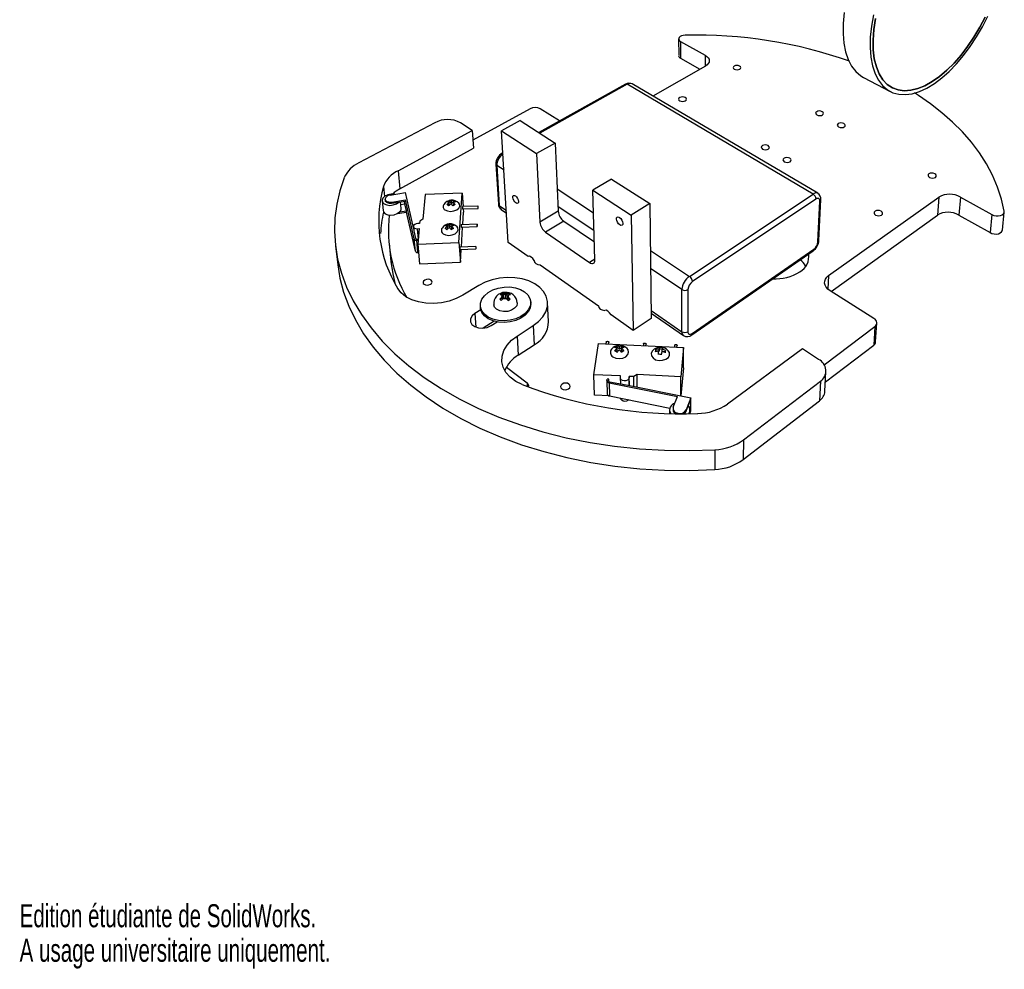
# Model space of a CAD drawing. Extents: x 0 to 158, y 0 to 243.
# Tile 1 of 7: x 0 to 155, y 0 to 150. Entities that reach past the tile are written whole.
import ezdxf
from ezdxf.enums import TextEntityAlignment as Align

# ---------------------------------------------------------------- set-up
doc = ezdxf.new("R2010")
doc.units = 0
doc.layers.get('0').update_dxf_attribs({"linetype": 'CONTINUOUS'})

msp = doc.modelspace()

# ---------------------------------------------------------------- linework, layer by layer
at = {"color": 7, "linetype": 'CONTINUOUS'}
for p, q in [((104.06, 146.83), (104.07, 144.19)), ((104.37, 146.41), (108.26, 144.26)), ((104.37, 146.41), (104.38, 143.77)), ((104.38, 143.77), (107.43, 142.05)), ((108.29, 142.54), (99.99, 137.79)), ((133.26, 140.74), (137.44, 138.53)), ((95.67, 139.69), (81.99, 132.04)), ((125.3, 122.33), (95.94, 139.66)), ((126.03, 122.45), (96.7, 139.72)), ((80.62, 135.79), (71.58, 130.85)), ((85.27, 133.87), (82.21, 135.79)), ((79.05, 133.92), (76.11, 132.31)), ((79.05, 133.92), (84.58, 130.38)), ((65.54, 133.59), (53.58, 127.24)), ((59.78, 126.02), (71.48, 132.37)), ((71.48, 132.37), (69.63, 133.59)), ((71.48, 132.37), (71.67, 129.56)), ((77.17, 114.7), (76.11, 132.31)), ((76.11, 132.31), (81.63, 128.71)), ((60.05, 123.16), (71.67, 129.56)), ((84.58, 130.38), (81.63, 128.71)), ((84.58, 130.38), (85.04, 119.61)), ((76.32, 128.87), (76.19, 128.79)), ((81.63, 128.71), (82.16, 117.89)), ((59.78, 126.02), (60.05, 123.16)), ((75.2, 127.06), (75.6, 120.72)), ((75.35, 126.84), (75.74, 120.5)), ((93.47, 124.69), (90.51, 122.92)), ((93.47, 124.69), (99.52, 120.82)), ((90.51, 122.92), (96.56, 118.98)), ((90.85, 111.94), (90.51, 122.92)), ((57.73, 121.51), (57.75, 121.32)), ((57.73, 121.47), (57.73, 121.47)), ((57.75, 121.28), (57.73, 121.47)), ((57.73, 121.47), (57.75, 121.28)), ((57.75, 121.28), (57.75, 121.32)), ((57.75, 121.28), (57.75, 121.28)), ((58.53, 122.18), (60.91, 122.57)), ((58.77, 121.07), (60.92, 121.42)), ((62.23, 116.76), (60.91, 122.57)), ((62.31, 115.25), (60.92, 121.42)), ((60.93, 121.23), (60.92, 121.42)), ((64.03, 122.26), (63.67, 118.37)), ((69.87, 122.49), (64.03, 122.26)), ((67.9, 121.08), (67.89, 121.29)), ((68.57, 121.08), (68.56, 121.29)), ((69.37, 114.66), (69.87, 122.49)), ((69.87, 122.49), (70.03, 120.35)), ((105.77, 109.33), (125.3, 122.33)), ((125.75, 121.54), (106.25, 108.5)), ((126.21, 115.02), (126.51, 121.46)), ((127.74, 109.46), (145.17, 121.86)), ((145.17, 121.86), (144.92, 119.02)), ((148.56, 121.86), (148.3, 119.02)), ((148.56, 121.86), (153.53, 119.1)), ((57.25, 121.25), (57.41, 119.71)), ((58.77, 121.07), (58.79, 120.87)), ((58.79, 120.87), (59.86, 121.05)), ((59.86, 121.05), (60.93, 121.23)), ((60.23, 120.05), (60.14, 121.1)), ((60.17, 120.69), (60.83, 120.8)), ((60.83, 120.8), (60.79, 121.2)), ((61.08, 119.68), (60.83, 120.8)), ((67.85, 120.67), (67.64, 120.55)), ((67.9, 121.08), (67.79, 121.02)), ((67.85, 120.67), (67.82, 121)), ((68.2, 120.87), (67.9, 121.08)), ((68.2, 120.87), (68.18, 121.2)), ((68.57, 121.08), (68.2, 120.87)), ((68.49, 120.67), (68.46, 121)), ((68.61, 120.59), (68.49, 120.67)), ((68.62, 121.05), (68.57, 121.08)), ((72.38, 120.44), (69.93, 120.34)), ((69.93, 119.97), (72.39, 120.07)), ((70.05, 119.98), (70.09, 119.45)), ((76.03, 119.9), (76.9, 119.31)), ((99.52, 120.82), (96.56, 118.98)), ((99.52, 120.82), (99.73, 102.7)), ((126.05, 114.77), (126.35, 121.21)), ((59.67, 119.25), (61.1, 119.49)), ((60.01, 119.5), (61.08, 119.68)), ((61.1, 119.49), (61.08, 119.68)), ((62.49, 113.29), (61.1, 119.49)), ((63.67, 118.37), (63.21, 118.07)), ((69.97, 117.5), (70.09, 119.45)), ((85.04, 119.61), (82.16, 117.89)), ((96.56, 118.98), (96.89, 100.79)), ((128.15, 106.94), (144.92, 119.02)), ((148.3, 119.02), (153.23, 116.24)), ((153.53, 119.1), (153.23, 116.24)), ((155.18, 116.62), (155.49, 119.48)), ((62.19, 117.19), (62.24, 116.62)), ((62.78, 116.86), (63.1, 116.87)), ((63.17, 117.67), (62.86, 117.66)), ((63.1, 116.87), (62.86, 114.39)), ((63.21, 118.07), (63.17, 117.67)), ((67.57, 116.91), (67.35, 116.79)), ((67.63, 117.34), (67.51, 117.27)), ((67.57, 116.91), (67.55, 117.25)), ((67.63, 117.34), (67.61, 117.55)), ((67.94, 117.12), (67.63, 117.34)), ((67.94, 117.12), (67.91, 117.46)), ((68.31, 117.34), (67.94, 117.12)), ((68.23, 116.91), (68.2, 117.25)), ((68.35, 116.82), (68.23, 116.91)), ((68.31, 117.34), (68.3, 117.55)), ((68.36, 117.31), (68.31, 117.34)), ((72.23, 117.59), (69.75, 117.49)), ((69.75, 117.12), (72.24, 117.22)), ((69.75, 113.96), (69.95, 117.12)), ((85.93, 118.03), (83.06, 116.3)), ((85.93, 118.03), (90.76, 114.77)), ((62.56, 115.29), (62.29, 116.5)), ((62.49, 113.29), (62.31, 115.25)), ((62.74, 115.2), (62.94, 115.21)), ((83.06, 116.3), (89.99, 111.53)), ((49.88, 114.09), (50.23, 111.14)), ((58.33, 114.57), (58.62, 111.68)), ((62.72, 115.04), (62.93, 115.05)), ((62.9, 113.08), (62.72, 115.04)), ((62.86, 114.39), (69.37, 114.66)), ((62.86, 114.39), (63.15, 111.3)), ((69.37, 114.66), (69.61, 111.56)), ((72.05, 114.06), (69.52, 113.95)), ((69.53, 113.57), (72.06, 113.67)), ((69.61, 111.56), (69.73, 113.58)), ((80.32, 112.48), (77.17, 114.7)), ((106.22, 100.32), (125.4, 113.61)), ((62.9, 113.08), (62.98, 113.08)), ((106.13, 100.09), (125.29, 113.37)), ((63.15, 111.3), (69.61, 111.56)), ((82.2, 111.16), (91.39, 104.67)), ((72.52, 107.89), (69.98, 106.34)), ((75.86, 105.78), (75.81, 105.72)), ((75.86, 105.78), (76.08, 105.92)), ((75.9, 106.46), (75.95, 106.45)), ((76.19, 106.12), (76.08, 105.92)), ((76.12, 106.09), (76.08, 105.98)), ((76.08, 105.98), (76.08, 105.92)), ((76.08, 105.92), (76.14, 105.64)), ((76.12, 106.09), (76.18, 106.21)), ((76.13, 106.38), (76.15, 106.31)), ((76.15, 106.31), (76.18, 106.21)), ((76.23, 106.63), (76.18, 106.64)), ((76.38, 105.82), (76.18, 106.64)), ((76.18, 106.21), (76.19, 106.12)), ((76.26, 105.76), (76.19, 106.12)), ((76.23, 106.63), (76.42, 106.49)), ((76.32, 105.81), (76.45, 105.84)), ((76.54, 106.55), (76.41, 106.56)), ((76.41, 106.56), (76.42, 106.49)), ((76.42, 106.49), (76.42, 105.84)), ((76.71, 106.44), (76.42, 106.49)), ((76.45, 105.84), (76.62, 105.88)), ((76.54, 106.55), (76.7, 106.53)), ((76.78, 105.84), (76.62, 105.88)), ((76.87, 106.55), (76.7, 106.53)), ((76.7, 106.53), (76.71, 106.44)), ((77.01, 106.49), (76.71, 106.44)), ((76.71, 106.44), (76.73, 105.86)), ((76.78, 105.84), (76.91, 105.81)), ((77.01, 106.56), (76.87, 106.55)), ((77.23, 106.63), (77.01, 106.49)), ((77.01, 106.56), (77.01, 106.49)), ((77.07, 105.69), (77.01, 106.49)), ((77.15, 106.12), (77.1, 105.6)), ((77.12, 105.78), (77.1, 105.71)), ((77.2, 106.31), (77.14, 106.21)), ((77.14, 106.21), (77.15, 106.12)), ((77.17, 106.09), (77.14, 106.21)), ((77.2, 105.92), (77.15, 106.12)), ((77.2, 105.98), (77.17, 106.09)), ((77.17, 105.55), (77.2, 105.92)), ((77.2, 106.31), (77.25, 106.38)), ((77.2, 105.98), (77.2, 105.92)), ((77.39, 105.78), (77.2, 105.92)), ((77.29, 106.64), (77.23, 106.63)), ((77.29, 106.64), (77.23, 106.36)), ((77.43, 105.72), (77.39, 105.78)), ((77.47, 106.45), (77.52, 106.46)), ((104.58, 100.59), (104.58, 107.24)), ((105.53, 107.24), (105.52, 100.59)), ((134.9, 102.7), (127.98, 107.05)), ((72.75, 104.63), (72.77, 104.38)), ((76.05, 105.54), (76.1, 105.6)), ((77.07, 105.69), (77.03, 105.68)), ((77.05, 105.66), (77.07, 105.69)), ((77.1, 105.71), (77.06, 105.65)), ((77.1, 105.71), (77.07, 105.69)), ((77.1, 105.71), (77.11, 105.71)), ((77.1, 105.6), (77.16, 105.54)), ((80.73, 105.05), (80.71, 105.3)), ((83.52, 102.18), (83.38, 105.19)), ((91.39, 104.67), (91.4, 104.58)), ((72.82, 104.06), (71.89, 103.49)), ((96.89, 100.79), (93.4, 103.25)), ((99.73, 102.7), (96.89, 100.79)), ((99.72, 103.53), (104.83, 99.99)), ((74.93, 102.24), (73.2, 101.15)), ((74.46, 101.55), (75.39, 102.14)), ((78.55, 99.91), (81.1, 101.55)), ((81.1, 101.55), (81.26, 98.52)), ((127.02, 95.37), (135.06, 101.43)), ((135.06, 101.43), (134.86, 98.46)), ((135.17, 98.98), (135.37, 101.95)), ((78.55, 99.91), (78.73, 96.87)), ((78.73, 96.87), (81.26, 98.52)), ((90.67, 93.8), (91.43, 98.71)), ((91.43, 98.71), (104.85, 98.08)), ((92.63, 98.95), (92.59, 98.65)), ((92.99, 98.63), (93.03, 98.9)), ((93.03, 98.92), (93.03, 98.9)), ((94.36, 98.12), (94.22, 98.03)), ((94.35, 97.62), (94.34, 97.97)), ((94.36, 98.12), (94.35, 98.34)), ((94.72, 97.86), (94.36, 98.12)), ((94.72, 97.86), (94.71, 98.21)), ((95.1, 98.12), (94.72, 97.86)), ((95.06, 97.62), (95.05, 97.97)), ((95.1, 98.12), (95.1, 98.34)), ((95.22, 98.04), (95.1, 98.12)), ((98.52, 98.67), (98.49, 98.38)), ((98.89, 98.36), (98.92, 98.63)), ((98.93, 98.64), (98.92, 98.63)), ((101.06, 97.87), (101.05, 98.09)), ((103.42, 98.44), (103.39, 98.15)), ((103.8, 98.13), (103.82, 98.4)), ((103.82, 98.41), (103.82, 98.4)), ((104.85, 98.08), (104.41, 93.49)), ((104.85, 94.87), (104.85, 98.08)), ((127.25, 92.65), (134.86, 98.46)), ((94.35, 97.62), (94.13, 97.47)), ((95.26, 97.48), (95.06, 97.62)), ((100.46, 97.56), (100.43, 97.45)), ((100.46, 97.56), (100.45, 97.78)), ((100.98, 97.51), (100.46, 97.56)), ((100.9, 97.16), (100.87, 97.01)), ((100.9, 97.16), (100.9, 97.51)), ((100.98, 97.51), (100.97, 97.86)), ((101.06, 97.87), (100.98, 97.51)), ((101.48, 97.83), (101.06, 97.87)), ((101.47, 97.46), (101.47, 97.81)), ((101.95, 97.42), (101.47, 97.46)), ((123.6, 97.91), (111.76, 89.17)), ((126.16, 96.22), (123.6, 97.91)), ((76.88, 95), (80.13, 92.5)), ((104.85, 94.87), (104.43, 90.46)), ((94.89, 93.6), (90.67, 93.8)), ((90.78, 90.57), (90.67, 93.8)), ((94.85, 93.3), (94.87, 92.36)), ((94.86, 93.35), (94.89, 93.6)), ((96.27, 93.53), (96.24, 93.28)), ((96.97, 93.5), (96.27, 93.53)), ((96.3, 92.08), (96.27, 93.53)), ((97.49, 93.82), (96.97, 93.5)), ((96.99, 91.94), (96.97, 93.5)), ((104.41, 93.49), (97.49, 93.82)), ((97.52, 91.83), (97.49, 93.82)), ((104.41, 90.47), (104.41, 93.49)), ((127.17, 91.18), (127.33, 94.26)), ((92.73, 92.87), (92.76, 93.11)), ((92.73, 92.82), (92.78, 90.77)), ((93.04, 93.09), (92.76, 93.11)), ((93, 92.85), (93.04, 93.09)), ((93.05, 92.75), (93.04, 93.09)), ((93.07, 92.51), (103.88, 90.36)), ((93.07, 92.51), (93.12, 90.45)), ((93.15, 92.7), (95.2, 92.29)), ((95.53, 92.23), (105.98, 90.16)), ((114.32, 83.52), (126.47, 92.76)), ((126.47, 92.76), (126.32, 89.68)), ((93.13, 90.45), (90.78, 90.57)), ((93.12, 90.45), (102.67, 88.54)), ((103.22, 88.65), (103.88, 90.36)), ((94.93, 90.09), (94.93, 90.06)), ((105.98, 90.16), (105.26, 88.24)), ((105.26, 88.03), (105.58, 88.89)), ((105.58, 88.89), (105.91, 89.75)), ((105.91, 89.75), (105.9, 88.1)), ((105.98, 88.09), (105.98, 90.16)), ((114.25, 80.39), (126.32, 89.68)), ((102.61, 88.23), (102.62, 87.67)), ((103.18, 88.44), (103.18, 88.23)), ((103.95, 87.7), (103.95, 87.7)), ((105.26, 88.24), (105.26, 88.03)), ((105.86, 87.65), (105.86, 88.23)), ((105.9, 88.1), (105.86, 88.11)), ((105.86, 87.99), (105.9, 88.1)), ((105.86, 87.78), (105.98, 88.09)), ((114.32, 83.52), (114.25, 80.39)), ((109.8, 81.96), (109.76, 78.82))]:
    msp.add_line(p, q, dxfattribs=at)
at = {"color": 8, "linetype": 'CONTINUOUS'}
for p, q in [((108.26, 144.26), (108.24, 142.51)), ((95.94, 139.66), (82.15, 131.94)), ((76.49, 126.08), (75.35, 126.84)), ((57.47, 123.53), (57.63, 121.93)), ((84.89, 123.16), (90.62, 119.36)), ((75.74, 120.5), (76.87, 119.72)), ((90.71, 116.54), (85.01, 120.36)), ((62.78, 116.86), (62.93, 115.21)), ((90.85, 112.07), (89.99, 111.53)), ((99.6, 113.42), (105.77, 109.33)), ((104.58, 107.24), (99.64, 110.55)), ((127.74, 109.46), (127.63, 107.31)), ((71.89, 103.49), (72.05, 101.31)), ((99.71, 103.95), (104.58, 100.59)), ((96.26, 92.08), (96.24, 93.28)), ((80.13, 92.5), (80.16, 91.93)), ((93.01, 92.82), (93, 92.85)), ((103.95, 87.64), (103.95, 87.7)), ((103.95, 87.7), (103.95, 87.64))]:
    msp.add_line(p, q, dxfattribs=at)
at = {"color": 7, "linetype": 'CONTINUOUS', "flags": 128}
for points in [[(130.2, 151), (130.04, 149.27), (130.02, 147.64), (130.15, 146.14), (130.42, 144.77), (130.83, 143.56), (131.38, 142.52), (132.05, 141.66), (132.82, 141), (133.26, 140.74)], [(134.85, 150.64), (134.52, 148.83), (134.33, 147.09), (134.3, 145.45), (134.41, 143.93), (134.67, 142.56), (135.07, 141.34), (135.6, 140.3), (136.25, 139.45), (137.02, 138.79), (137.89, 138.33), (138.84, 138.08), (139.87, 138.03), (140.96, 138.18), (142.09, 138.52), (143.25, 139.06), (144.44, 139.77), (145.62, 140.66), (146.79, 141.7), (147.94, 142.89), (149.05, 144.2), (150.11, 145.63), (151.1, 147.16), (152.03, 148.76), (152.87, 150.42)], [(135.14, 150.05), (134.87, 148.31), (134.76, 146.65), (134.79, 145.1), (134.96, 143.68), (135.28, 142.41), (135.74, 141.3), (136.32, 140.38), (137.01, 139.65), (137.82, 139.11), (138.72, 138.77), (139.69, 138.64), (140.74, 138.71), (141.83, 138.98), (142.96, 139.44), (144.11, 140.08), (145.27, 140.89), (146.43, 141.87), (147.56, 142.99), (148.65, 144.25), (149.7, 145.63), (150.69, 147.1), (151.61, 148.66), (152.45, 150.27)], [(135.28, 142.41), (134.96, 143.68), (134.79, 145.1), (134.76, 146.65), (134.87, 148.31), (135.14, 150.05)], [(152.45, 150.27), (151.61, 148.66), (150.69, 147.1), (149.7, 145.63), (148.65, 144.25), (147.56, 142.99), (146.43, 141.87), (145.27, 140.89), (144.11, 140.08), (142.96, 139.44), (141.83, 138.98), (140.74, 138.71), (139.69, 138.64), (138.72, 138.77), (137.82, 139.11), (137.01, 139.65), (136.32, 140.38), (135.74, 141.3), (135.28, 142.41)], [(105.08, 147.41), (104.78, 147.38), (104.51, 147.31), (104.29, 147.19), (104.14, 147.04), (104.07, 146.88), (104.09, 146.71), (104.19, 146.55), (104.37, 146.41)], [(108.26, 144.26), (108.53, 144.07), (108.73, 143.86), (108.86, 143.64), (108.9, 143.4), (108.87, 143.16), (108.75, 142.93), (108.55, 142.72), (108.29, 142.54)], [(113.7, 142.07), (113.82, 142.18), (113.86, 142.31), (113.81, 142.44), (113.68, 142.55), (113.48, 142.62), (113.25, 142.65), (113.02, 142.62), (112.83, 142.55), (112.71, 142.44), (112.67, 142.31), (112.72, 142.18), (112.85, 142.07), (113.05, 142), (113.28, 141.97), (113.51, 142), (113.7, 142.07)], [(105.11, 137.06), (105.24, 137.18), (105.29, 137.32), (105.24, 137.45), (105.11, 137.57), (104.91, 137.64), (104.67, 137.67), (104.44, 137.64), (104.24, 137.57), (104.11, 137.45), (104.06, 137.32), (104.11, 137.18), (104.24, 137.06), (104.44, 136.99), (104.67, 136.96), (104.91, 136.99), (105.11, 137.06)], [(155.48, 119.61), (155.05, 121.54), (154.43, 123.44), (153.64, 125.29), (152.68, 127.09), (151.56, 128.84), (150.29, 130.52), (148.87, 132.14), (147.32, 133.7), (145.64, 135.18), (143.84, 136.59), (141.93, 137.92), (141.33, 138.31)], [(125.86, 135.34), (125.74, 135.22), (125.7, 135.08), (125.77, 134.94), (125.91, 134.82), (126.12, 134.75), (126.36, 134.72), (126.6, 134.75), (126.79, 134.82), (126.91, 134.94), (126.94, 135.08), (126.88, 135.22), (126.73, 135.34), (126.52, 135.42), (126.28, 135.45), (126.05, 135.42), (125.86, 135.34)], [(130.22, 132.93), (130.34, 133.05), (130.37, 133.19), (130.3, 133.33), (130.15, 133.45), (129.94, 133.53), (129.7, 133.56), (129.46, 133.53), (129.27, 133.45), (129.15, 133.33), (129.12, 133.19), (129.18, 133.05), (129.33, 132.93), (129.55, 132.85), (129.79, 132.82), (130.03, 132.85), (130.22, 132.93)], [(117.29, 129.98), (117.16, 129.85), (117.12, 129.7), (117.18, 129.56), (117.32, 129.43), (117.53, 129.35), (117.78, 129.32), (118.02, 129.35), (118.22, 129.43), (118.35, 129.56), (118.39, 129.7), (118.33, 129.85), (118.19, 129.98), (117.98, 130.06), (117.73, 130.09), (117.49, 130.06), (117.29, 129.98)], [(121.66, 127.43), (121.79, 127.56), (121.83, 127.71), (121.76, 127.86), (121.61, 127.98), (121.4, 128.07), (121.15, 128.1), (120.91, 128.07), (120.71, 127.98), (120.58, 127.86), (120.54, 127.71), (120.6, 127.56), (120.75, 127.43), (120.97, 127.35), (121.21, 127.32), (121.46, 127.35), (121.66, 127.43)], [(51.26, 124.91), (50.58, 122.85), (50.09, 120.74), (49.8, 118.6), (49.73, 116.43), (49.86, 114.24), (50.22, 112.04), (50.81, 109.83), (51.63, 107.63), (52.68, 105.45), (53.97, 103.3), (55.49, 101.18), (57.25, 99.12), (59.24, 97.12), (61.45, 95.19), (63.89, 93.35), (66.55, 91.61), (69.41, 89.98), (72.46, 88.47), (75.69, 87.1), (79.08, 85.86), (82.62, 84.77), (86.29, 83.85), (90.07, 83.09), (93.93, 82.51), (97.86, 82.1), (101.83, 81.87), (105.81, 81.82), (109.8, 81.96)], [(143.58, 125.53), (143.46, 125.4), (143.44, 125.25), (143.52, 125.1), (143.68, 124.97), (143.91, 124.88), (144.17, 124.85), (144.41, 124.88), (144.6, 124.97), (144.72, 125.1), (144.74, 125.25), (144.66, 125.4), (144.5, 125.53), (144.27, 125.62), (144.02, 125.65), (143.77, 125.62), (143.58, 125.53)], [(59.19, 122.29), (59.16, 122.29), (58.65, 122.3), (58.13, 122.19), (57.69, 121.98), (57.38, 121.69), (57.25, 121.36), (57.32, 121.05), (57.57, 120.78), (57.98, 120.61), (58.48, 120.54), (59.01, 120.61), (59.49, 120.78), (59.86, 121.05), (59.86, 121.05)], [(58.53, 122.18), (58.36, 122.14), (58.19, 122.08), (58.04, 122), (57.92, 121.91), (57.82, 121.81), (57.76, 121.7), (57.73, 121.59), (57.73, 121.47)], [(57.73, 121.47), (57.78, 121.37), (57.85, 121.27), (57.95, 121.19), (58.09, 121.12), (58.24, 121.08), (58.41, 121.05), (58.59, 121.05), (58.77, 121.07)], [(58.79, 120.87), (58.61, 120.86), (58.43, 120.86), (58.26, 120.88), (58.11, 120.93), (57.97, 121), (57.87, 121.08), (57.79, 121.17), (57.75, 121.28)], [(59.13, 122.54), (59.13, 122.52), (59.05, 122.26)], [(77.87, 121.79), (77.89, 121.97), (77.98, 122.09), (78.12, 122.11), (78.29, 122.03), (78.47, 121.87), (78.62, 121.65), (78.73, 121.4), (78.78, 121.17), (78.76, 120.98), (78.67, 120.87), (78.53, 120.85), (78.36, 120.92), (78.18, 121.09), (78.03, 121.31), (77.92, 121.55), (77.87, 121.79)], [(126.35, 121.21), (126.35, 121.35), (126.32, 121.47), (126.26, 121.56), (126.19, 121.62), (126.1, 121.65), (125.99, 121.65), (125.88, 121.61), (125.75, 121.54)], [(67.16, 119.84), (67.55, 119.66), (68.05, 119.59), (68.56, 119.66), (69.02, 119.84), (69.35, 120.11), (69.5, 120.42), (69.45, 120.74), (69.34, 120.9)], [(72.39, 120.37), (72.39, 120.42), (72.38, 120.44), (72.38, 120.43), (72.38, 120.4), (72.37, 120.34), (72.37, 120.28), (72.38, 120.2), (72.38, 120.14), (72.38, 120.09), (72.39, 120.07), (72.39, 120.08), (72.4, 120.11), (72.4, 120.16), (72.4, 120.23), (72.4, 120.31), (72.39, 120.37)], [(135.08, 119.62), (134.95, 119.49), (134.92, 119.32), (135, 119.16), (135.16, 119.02), (135.39, 118.93), (135.65, 118.9), (135.9, 118.93), (136.11, 119.02), (136.23, 119.16), (136.26, 119.32), (136.18, 119.49), (136.02, 119.62), (135.79, 119.71), (135.53, 119.75), (135.28, 119.71), (135.08, 119.62)], [(57.41, 119.71), (57.48, 119.5), (57.73, 119.23), (58.14, 119.06), (58.64, 119), (59.16, 119.06), (59.64, 119.24), (60.01, 119.5)], [(94.23, 118.39), (94.27, 118.59), (94.37, 118.7), (94.54, 118.72), (94.73, 118.64), (94.93, 118.46), (95.1, 118.23), (95.22, 117.96), (95.26, 117.71), (95.23, 117.51), (95.12, 117.39), (94.95, 117.38), (94.76, 117.46), (94.56, 117.64), (94.39, 117.87), (94.28, 118.14), (94.23, 118.39)], [(153.53, 119.1), (153.84, 118.96), (154.19, 118.89), (154.54, 118.87), (154.87, 118.92), (155.15, 119.03), (155.36, 119.2), (155.47, 119.39), (155.48, 119.61)], [(62.86, 117.66), (62.61, 117.62), (62.4, 117.53), (62.25, 117.39), (62.19, 117.24), (62.22, 117.08), (62.35, 116.96), (62.54, 116.88), (62.78, 116.86)], [(66.87, 116.06), (67.27, 115.87), (67.78, 115.81), (68.3, 115.87), (68.76, 116.06), (69.1, 116.34), (69.25, 116.67), (69.21, 116.99), (69.09, 117.16)], [(72.25, 117.52), (72.24, 117.57), (72.24, 117.59), (72.23, 117.58), (72.23, 117.55), (72.23, 117.49), (72.23, 117.42), (72.23, 117.35), (72.23, 117.28), (72.24, 117.24), (72.24, 117.22), (72.25, 117.22), (72.25, 117.26), (72.25, 117.31), (72.25, 117.38), (72.25, 117.46), (72.25, 117.52)], [(153.23, 116.24), (153.54, 116.1), (153.88, 116.03), (154.24, 116.01), (154.56, 116.06), (154.84, 116.18), (155.05, 116.34), (155.16, 116.54), (155.18, 116.62)], [(72.06, 113.99), (72.06, 114.03), (72.05, 114.06), (72.05, 114.05), (72.05, 114.01), (72.04, 113.95), (72.04, 113.88), (72.05, 113.81), (72.05, 113.74), (72.05, 113.7), (72.06, 113.67), (72.06, 113.68), (72.07, 113.72), (72.07, 113.78), (72.07, 113.85), (72.07, 113.92), (72.06, 113.99)], [(81.42, 111.45), (81.41, 111.46), (81.26, 111.82), (81.03, 112.14), (80.78, 112.38), (80.53, 112.5), (80.32, 112.48)], [(50.23, 111.14), (50.58, 109.07), (51.16, 106.85), (51.98, 104.64), (53.03, 102.44), (54.31, 100.28), (55.82, 98.15), (57.57, 96.07), (59.55, 94.06), (61.76, 92.13), (64.18, 90.28), (66.82, 88.52), (69.66, 86.89), (72.69, 85.37), (75.9, 83.98), (79.27, 82.74), (82.78, 81.65), (86.43, 80.72), (90.18, 79.96), (94.01, 79.37), (97.91, 78.96), (101.85, 78.73), (105.81, 78.68), (109.76, 78.82)], [(58.62, 111.68), (58.91, 109.72), (59.32, 108.04)], [(81.26, 111.81), (81.31, 111.57), (81.5, 111.35), (81.82, 111.21), (82.2, 111.16)], [(89.99, 111.53), (90.17, 111.43), (90.33, 111.37), (90.48, 111.36), (90.61, 111.4), (90.72, 111.47), (90.8, 111.59), (90.84, 111.75), (90.85, 111.94)], [(64.86, 108.08), (65.04, 108.23), (65.12, 108.41), (65.1, 108.59), (64.98, 108.74), (64.77, 108.84), (64.5, 108.88), (64.23, 108.84), (63.98, 108.74), (63.8, 108.59), (63.72, 108.41), (63.74, 108.23), (63.86, 108.08), (64.07, 107.98), (64.34, 107.94), (64.61, 107.98), (64.86, 108.08)], [(81.1, 101.55), (81.96, 102.2), (82.63, 102.94), (83.09, 103.73), (83.34, 104.56), (83.36, 105.38), (83.16, 106.18), (82.74, 106.92), (82.12, 107.59), (81.33, 108.16), (80.39, 108.61), (79.33, 108.93), (78.18, 109.12), (76.99, 109.15), (75.79, 109.04), (74.62, 108.79), (73.52, 108.4), (72.52, 107.89)], [(127.98, 107.05), (127.63, 107.31), (127.37, 107.61), (127.19, 107.93), (127.11, 108.26), (127.13, 108.59), (127.24, 108.91), (127.45, 109.2), (127.74, 109.46)], [(69.98, 106.34), (68.95, 105.81), (67.81, 105.41), (66.6, 105.15), (65.36, 105.04), (64.13, 105.09), (62.97, 105.29), (61.92, 105.63), (61.01, 106.11), (60.27, 106.71), (59.73, 107.39)], [(79.75, 106.9), (80.27, 106.42), (80.59, 105.86), (80.72, 105.25), (80.62, 104.63), (80.32, 104.02), (79.82, 103.46), (79.15, 102.99), (78.35, 102.63), (77.45, 102.39), (76.52, 102.3), (75.6, 102.35), (74.74, 102.55), (73.99, 102.89), (73.39, 103.34), (72.98, 103.87), (72.77, 104.47), (72.78, 105.09), (73, 105.71), (73.41, 106.28), (74.01, 106.79), (74.75, 107.2), (75.59, 107.49), (76.49, 107.64), (77.4, 107.66), (78.28, 107.54), (79.08, 107.28), (79.75, 106.9)], [(77.52, 106.46), (77.42, 106.56), (77.29, 106.64)], [(80.73, 105.05), (80.73, 105), (80.64, 104.37), (80.33, 103.77), (79.84, 103.21), (79.17, 102.74), (78.36, 102.37), (77.47, 102.14), (76.54, 102.04), (75.61, 102.1), (74.76, 102.3), (74.01, 102.63), (73.41, 103.08), (73, 103.62), (72.79, 104.22), (72.77, 104.38)], [(75.31, 104.13), (74.99, 104.48), (74.88, 104.85)], [(78.59, 105.17), (78.59, 105.12), (78.49, 104.69), (78.17, 104.29), (77.68, 103.98), (77.07, 103.8), (76.42, 103.76), (75.81, 103.87), (75.31, 104.13)], [(75.81, 105.72), (75.92, 105.62), (76.05, 105.54)], [(91.39, 104.67), (91.46, 104.4), (91.67, 104.17), (92, 104.02), (92.39, 103.96)], [(71.89, 103.49), (71.44, 103.1), (71.19, 102.64), (71.18, 102.17), (71.42, 101.73), (71.86, 101.4), (72.47, 101.19), (73.16, 101.15), (73.85, 101.27), (74.46, 101.55)], [(93.4, 103.25), (93.16, 103.59), (92.89, 103.84), (92.62, 103.97), (92.39, 103.96)], [(135.06, 101.43), (135.21, 101.57), (135.31, 101.73), (135.36, 101.89), (135.36, 102.07), (135.32, 102.25), (135.22, 102.41), (135.08, 102.57), (134.9, 102.7)], [(79.36, 92.24), (78.33, 92.75), (77.46, 93.39), (76.8, 94.14), (76.36, 94.97), (76.16, 95.85), (76.2, 96.74), (76.47, 97.63), (76.97, 98.47), (77.67, 99.24), (78.55, 99.91)], [(105.52, 100.59), (105.54, 100.45), (105.58, 100.34), (105.64, 100.25), (105.73, 100.2), (105.84, 100.18), (105.96, 100.2), (106.09, 100.24), (106.22, 100.32)], [(92.63, 98.95), (92.64, 98.99), (92.69, 99.04), (92.75, 99.07), (92.83, 99.08), (92.9, 99.06), (92.97, 99.03), (93.02, 98.97), (93.03, 98.92)], [(98.52, 98.67), (98.54, 98.72), (98.58, 98.76), (98.65, 98.79), (98.72, 98.8), (98.8, 98.79), (98.87, 98.75), (98.91, 98.7), (98.93, 98.64)], [(103.42, 98.44), (103.44, 98.49), (103.48, 98.54), (103.55, 98.57), (103.62, 98.57), (103.7, 98.56), (103.77, 98.52), (103.81, 98.47), (103.82, 98.41)], [(93.65, 96.64), (94.12, 96.42), (94.67, 96.34), (95.23, 96.42), (95.71, 96.64), (96.04, 96.97), (96.17, 97.36), (96.07, 97.75), (95.94, 97.92)], [(100.97, 96.04), (100.97, 96.04), (101.54, 96.07), (102.05, 96.24), (102.44, 96.54), (102.63, 96.91), (102.6, 97.31), (102.43, 97.59)], [(96.24, 93.28), (96.16, 93.1), (95.99, 92.95), (95.75, 92.85), (95.48, 92.82), (95.22, 92.87), (95.01, 92.99), (94.88, 93.16), (94.86, 93.35)], [(85.67, 92.33), (85.5, 92.16), (85.42, 91.95), (85.46, 91.75), (85.61, 91.57), (85.85, 91.45), (86.13, 91.41), (86.43, 91.45), (86.68, 91.57), (86.86, 91.75), (86.93, 91.95), (86.89, 92.16), (86.74, 92.33), (86.5, 92.45), (86.22, 92.49), (85.93, 92.45), (85.67, 92.33)], [(96.21, 89.84), (96.06, 89.71), (95.82, 89.61), (95.55, 89.59), (95.29, 89.64), (95.08, 89.76), (94.96, 89.92), (94.93, 90.06)], [(103.22, 88.65), (103.18, 88.5), (103.19, 88.35), (103.23, 88.2), (103.31, 88.07), (103.43, 87.94), (103.58, 87.84), (103.76, 87.76), (103.95, 87.7)]]:
    msp.add_lwpolyline(points, dxfattribs=at)
at = {"color": 8, "linetype": 'CONTINUOUS', "flags": 128}
msp.add_lwpolyline([(99.94, 97.56), (99.75, 97.2), (99.78, 96.8), (100.02, 96.44), (100.43, 96.17), (100.97, 96.04)], dxfattribs=at)
at = {"color": 7, "linetype": 'CONTINUOUS'}
for centre, radius, start, end in [((106.99, 75.44), 72, 70.474, 91.5186), ((104.57, 144.23), 0.505, 185.4974, 247.2812), ((96.2, 138.84), 1, 60.544, 122.4223), ((81.41, 134.29), 1.7, 62.23, 117.7701), ((67.59, 129.75), 4.35, 61.964, 118.036), ((77.13, 127.11), 1.93, 119.2275, 181.4126), ((55.59, 122.91), 4.78, 114.8801, 155.1427), ((61.67, 121.94), 4.5, 114.9308, 159.313), ((76.84, 118.02), 20.14, 164.1317, 211.8705), ((62.95, 117.79), 6.09, 118.3486, 132.0173), ((68.25, 119.85), 1.51, 43.8828, 147.2772), ((68.44, 119.9), 1.5, 111.828, 127.4882), ((67.84, 120.6), 0.694, 60.8419, 86.0046), ((68.61, 120.2), 1.1, 92.4669, 113.0465), ((67.96, 120.14), 1.29, 47.0046, 62.5581), ((124.8, 121.51), 0.957, 1.6848, 58.4087), ((125.57, 121.6), 0.954, 351.0845, 60.5545), ((146.87, 118.86), 3.44, 60.4133, 119.5868), ((59.54, 120.02), 0.699, 312.4669, 2.8267), ((69.14, 119.23), 2.21, 126.5395, 139.4631), ((66.86, 119.51), 1.3, 46.8422, 62.3666), ((67.48, 120.4), 0.693, 60.774, 85.963), ((69.43, 119.02), 2.21, 126.5787, 139.4928), ((66.5, 119.01), 2.4, 36.9904, 47.9786), ((69.34, 119.27), 1.5, 111.9621, 127.6141), ((68.89, 119.99), 1.1, 92.4976, 113.0923), ((66.86, 119.22), 2.4, 37.0247, 48.0295), ((71.04, 120.18), 1.13, 171.6997, 187.0479), ((70.04, 120.03), 0.123, 172.5013, 205.8869), ((76.55, 120.72), 0.951, 180.0861, 237.6253), ((76.94, 115.13), 19.96, 167.403, 177.1735), ((79.2, 116.62), 20.96, 173.4767, 210.4719), ((87.24, 119.82), 2.21, 185.3849, 233.5952), ((146.61, 116.09), 3.38, 60.0469, 119.9531), ((62.5, 116.65), 0.263, 185.6426, 214.985), ((67.99, 116.09), 1.54, 44.4461, 147.0772), ((68.92, 115.42), 2.29, 126.8397, 139.5846), ((66.53, 115.71), 1.36, 46.513, 61.7066), ((68.21, 116.11), 1.56, 112.3569, 127.7762), ((67.19, 116.62), 0.72, 60.1216, 84.8712), ((69.21, 115.21), 2.29, 126.8795, 139.6147), ((67.55, 116.83), 0.721, 60.1921, 84.9163), ((66.15, 115.19), 2.5, 36.8497, 47.631), ((68.36, 116.42), 1.13, 93.2563, 113.5718), ((69.11, 115.46), 1.56, 112.4953, 127.9042), ((68.65, 116.21), 1.13, 93.2893, 113.6193), ((66.52, 115.4), 2.5, 36.8844, 47.6826), ((67.66, 116.36), 1.35, 46.6778, 61.9042), ((70.88, 117.33), 1.14, 171.6014, 187.0667), ((69.86, 117.17), 0.118, 172.0081, 206.6477), ((84.42, 118.11), 2.27, 185.7398, 233.1372), ((62.65, 115.41), 0.379, 205.3491, 280.7261), ((62.71, 115.36), 0.162, 205.3998, 280.7119), ((70.67, 113.78), 1.16, 171.4953, 187.073), ((69.63, 113.62), 0.112, 171.3859, 207.6211), ((123.99, 115.18), 2.23, 305.6553, 355.8616), ((124.4, 114.94), 1.66, 306.8933, 354.2341), ((62.83, 113.45), 0.377, 205.0217, 280.6611), ((121.77, 112.53), 2.86, 299.8683, 7.4583), ((120.78, 108.93), 3.91, 31.9171, 50.8099), ((107.38, 107.03), 2.81, 124.8936, 175.775), ((105.14, 108.42), 1.12, 4.0935, 55.2839), ((119.35, 116.09), 7.15, 266.4108, 302.4812), ((107.22, 107.11), 1.69, 125.0206, 175.6735), ((76.64, 105.03), 1.77, 90.5256, 186.0901), ((77.73, 104.04), 2.55, 130.3375, 137.0495), ((76.59, 105.66), 1.06, 112.8395, 130.7158), ((75.73, 105.59), 0.891, 63.5023, 75.9149), ((77.97, 103.86), 2.55, 130.3695, 137.0676), ((76.37, 106.17), 0.262, 147.7951, 197.8863), ((76.01, 105.76), 0.895, 63.5898, 75.9447), ((76.62, 106.63), 0.804, 258.2441, 281.7559), ((76.71, 105.76), 0.804, 78.2801, 101.7207), ((76.82, 105.04), 1.77, 4.3542, 96.413), ((75, 103.85), 2.73, 39.8019, 45.6905), ((77.47, 105.43), 1.22, 101.1759, 112.1105), ((76.95, 106.23), 0.262, 328.0329, 18.1634), ((75.29, 104.03), 2.73, 39.8315, 45.7204), ((77.71, 105.25), 1.23, 101.2396, 112.1345), ((105.06, 108.02), 0.915, 238.5038, 301.4962), ((76.74, 106.52), 1.06, 292.986, 310.9498), ((79.26, 102.28), 4.26, 298.038, 358.6468), ((105.05, 101.34), 0.88, 237.6582, 302.3418), ((105.43, 100.88), 1.06, 235.8094, 311.4553), ((94.74, 96.81), 1.64, 42.444, 141.2299), ((96.16, 95.82), 2.81, 130.3055, 141.5053), ((95.17, 96.74), 1.79, 117.0519, 131.1908), ((93.82, 97.07), 1.04, 59.7852, 80.8698), ((94.19, 97.32), 1.04, 59.8538, 80.9248), ((95.26, 97.19), 1.16, 98.2341, 118.3674), ((95.61, 96.94), 1.16, 98.2878, 118.4297), ((93.13, 95.81), 2.89, 37.5452, 48.1926), ((94.26, 96.81), 1.74, 47.3026, 61.2916), ((101.2, 96.51), 1.64, 41.2999, 140.0449), ((102.12, 97.59), 1.18, 154.9709, 166.9267), ((101.11, 96.16), 1.94, 76.9517, 91.7321), ((102.63, 97.55), 1.19, 155.2413, 167.0606), ((134.46, 99.05), 0.711, 304.5835, 354.6562), ((81.42, 92.39), 5.23, 120.905, 156.852), ((93.12, 96.04), 1.75, 47.1384, 61.0935), ((96.51, 95.57), 2.82, 130.3532, 141.5379), ((92.75, 95.56), 2.9, 37.5095, 48.1408), ((96.24, 95.97), 1.8, 117.2353, 131.3415), ((104.67, 96.68), 4.36, 165.3057, 169.9975), ((100.92, 95.63), 1.88, 90.7667, 106.8706), ((101, 95.98), 1.88, 90.7776, 106.8769), ((111.07, 95.66), 10.34, 169.6885, 172.4922), ((100.88, 95.07), 1.95, 76.9261, 91.7062), ((111.72, 95.6), 10.49, 169.7806, 172.5444), ((100.94, 95.33), 2.19, 63.2764, 77.8613), ((101.01, 95.68), 2.18, 63.2822, 77.8676), ((106.39, 96.51), 4.53, 165.7599, 170.2657), ((125.29, 94.4), 2.02, 305.775, 64.3882), ((104.49, 158.35), 70.73, 249.1914, 272.092), ((79.79, 92), 0.604, 346.3546, 55.847), ((93.09, 92.87), 0.357, 179.9309, 266.9524), ((93.16, 92.85), 0.153, 179.9931, 266.9545), ((95.53, 93.12), 0.896, 248.0246, 269.5599), ((93.15, 90.82), 0.369, 188.1683, 265.8839), ((125.15, 91.34), 2.02, 304.9979, 355.5309), ((103.7, 88.23), 1.06, 103.381, 207.7232), ((104.94, 88.24), 0.917, 323.183, 45.6509), ((106.97, 96.06), 8.39, 270.6426, 304.8183), ((103.85, 88.26), 0.672, 182.5056, 233.0892), ((104.26, 88.8), 1.14, 254.3009, 330.5468), ((104.55, 88.32), 0.768, 305.5748, 337.8106), ((109.47, 90.25), 8.3, 272.2678, 305.7772), ((109.43, 86.99), 8.17, 272.3293, 306.151)]:
    msp.add_arc(centre, radius, start, end, dxfattribs=at)
at = {"color": 8, "linetype": 'CONTINUOUS'}
for centre, radius, start, end in [((95.78, 139.44), 0.276, 53.4865, 113.5512), ((96.38, 139.04), 0.755, 64.2654, 125.1553), ((77.59, 126.81), 2.24, 124.0611, 179.2716), ((76.27, 128.62), 0.194, 75.0668, 116.5507), ((75.49, 127.09), 0.289, 186.1332, 240.4471), ((125.76, 121.84), 0.669, 65.0403, 133.3963), ((126.19, 121.49), 0.317, 299.7333, 354.6003), ((67.47, 120.34), 0.592, 146.7654, 238.0243), ((75.89, 120.75), 0.296, 185.9304, 239.3058), ((76.48, 120.49), 0.735, 179.3352, 232.7063), ((67.21, 116.58), 0.618, 146.0935, 237.2421), ((125.11, 113.6), 0.286, 307.8011, 2.2505), ((125.89, 115.05), 0.324, 300.8595, 354.8386), ((105.26, 100.52), 0.678, 173.758, 230.6585), ((105.96, 100.3), 0.27, 309.021, 6.0583), ((94.1, 97.33), 0.821, 141.4894, 236.9129)]:
    msp.add_arc(centre, radius, start, end, dxfattribs=at)

# ---------------------------------------------------------------- texts
at = {"color": 7, "linetype": 'CONTINUOUS'}
for s, width, p in [('Edition étudiante de SolidWorks.', 0.667188, (0, 5.45)), ('A usage universitaire uniquement.', 0.668182, (0, 0))]:
    msp.add_text(s, height=3.633, dxfattribs=dict(at, width=width)).set_placement(p, align=Align.BOTTOM_LEFT)

doc.saveas('drawing.dxf')
